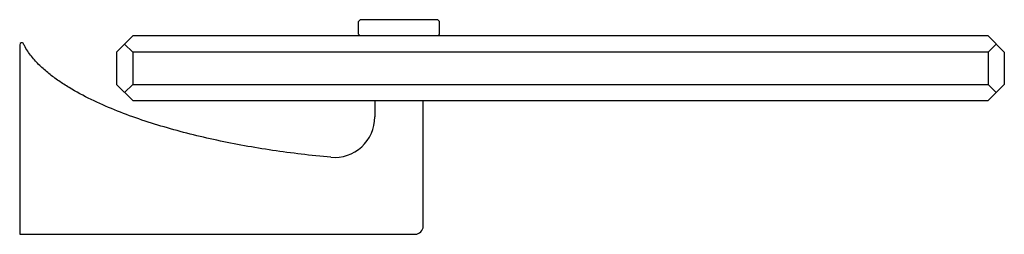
# Model space of a CAD drawing. Header units: millimetres. Extents: x 4114.679 to 4114.801, y 2129.748 to 2129.774.
import ezdxf

# ---------------------------------------------------------------- set-up
doc = ezdxf.new("R2010")
doc.units = ezdxf.units.MM
doc.layers.add('SANINDUSA', color=3, linetype='Continuous')

msp = doc.modelspace()

# ---------------------------------------------------------------- linework, layer by layer
at = {"layer": 'SANINDUSA'}
for p, q in [((4114.72097940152, 2129.7722676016), (4114.72097940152, 2129.77386760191)), ((4114.721179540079, 2129.774067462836), (4114.720979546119, 2129.77386745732)), ((4114.730779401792, 2129.774067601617), (4114.721179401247, 2129.774067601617)), ((4114.730779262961, 2129.774067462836), (4114.730979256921, 2129.77386745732)), ((4114.73097940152, 2129.7722676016), (4114.73097940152, 2129.77386760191)), ((4114.69297940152, 2129.772067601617), (4114.69097940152, 2129.770067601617)), ((4114.79897940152, 2129.772067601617), (4114.69297940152, 2129.772067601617)), ((4114.72117951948, 2129.772067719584), (4114.720979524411, 2129.772267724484)), ((4114.73077928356, 2129.772067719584), (4114.73097927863, 2129.772267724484)), ((4114.79897940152, 2129.772067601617), (4114.80097940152, 2129.770067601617)), ((4114.67897940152, 2129.770985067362), (4114.67897940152, 2129.747550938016)), ((4114.69097940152, 2129.770067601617), (4114.69097940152, 2129.766067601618)), ((4114.69197940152, 2129.771067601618), (4114.69297940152, 2129.770067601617)), ((4114.79897940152, 2129.770067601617), (4114.69297940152, 2129.770067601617)), ((4114.69297940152, 2129.770067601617), (4114.69297940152, 2129.766067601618)), ((4114.79897940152, 2129.770067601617), (4114.79997940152, 2129.771067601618)), ((4114.79897940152, 2129.770067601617), (4114.79897940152, 2129.766067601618)), ((4114.80097940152, 2129.770067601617), (4114.80097940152, 2129.766067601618)), ((4114.69097940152, 2129.766067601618), (4114.69297940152, 2129.764067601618)), ((4114.69297940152, 2129.766067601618), (4114.69197940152, 2129.765067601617)), ((4114.69297940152, 2129.766067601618), (4114.79897940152, 2129.766067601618)), ((4114.79897940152, 2129.766067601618), (4114.79997940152, 2129.765067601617)), ((4114.80097940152, 2129.766067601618), (4114.79897940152, 2129.764067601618)), ((4114.69297940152, 2129.764067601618), (4114.79897940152, 2129.764067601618)), ((4114.72297940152, 2129.764067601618), (4114.72297940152, 2129.762046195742)), ((4114.728979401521, 2129.748551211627), (4114.728979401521, 2129.764067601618)), ((4114.67897940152, 2129.747550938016), (4114.727979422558, 2129.747550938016))]:
    msp.add_line(p, q, dxfattribs=at)
for centre, radius, start, end in [((4114.67922940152, 2129.770985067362), 0.00025, 25.41592708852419, 180), ((4114.71797940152, 2129.762046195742), 0.005, 264.8809508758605, 0), ((4114.72797940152, 2129.748550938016), 0.001, 270.001205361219, 0.01567675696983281)]:
    msp.add_arc(centre, radius, start, end, dxfattribs=at)
msp.add_open_spline([(4114.717533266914, 2129.75706605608), (4114.716299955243, 2129.757176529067), (4114.71265066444, 2129.757557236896), (4114.706772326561, 2129.758430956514), (4114.701166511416, 2129.759623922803), (4114.69685953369, 2129.760790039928), (4114.693726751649, 2129.761780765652), (4114.690703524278, 2129.762902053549), (4114.687808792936, 2129.76417647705), (4114.685528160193, 2129.765395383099), (4114.68380948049, 2129.766496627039), (4114.682584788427, 2129.767399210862), (4114.681440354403, 2129.76839744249), (4114.680402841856, 2129.769523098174), (4114.679770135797, 2129.770455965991), (4114.679489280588, 2129.771020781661), (4114.679455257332, 2129.771092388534)], degree=3, knots=[0, 0, 0, 0, 0.079803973, 0.238853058, 0.3979021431, 0.4774266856, 0.5569512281, 0.6364757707, 0.7160003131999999, 0.7955248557, 0.8352871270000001, 0.8750493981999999, 0.9148116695, 0.9545739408, 0.994336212, 1, 1, 1, 1], dxfattribs=at)

doc.saveas('drawing.dxf')
